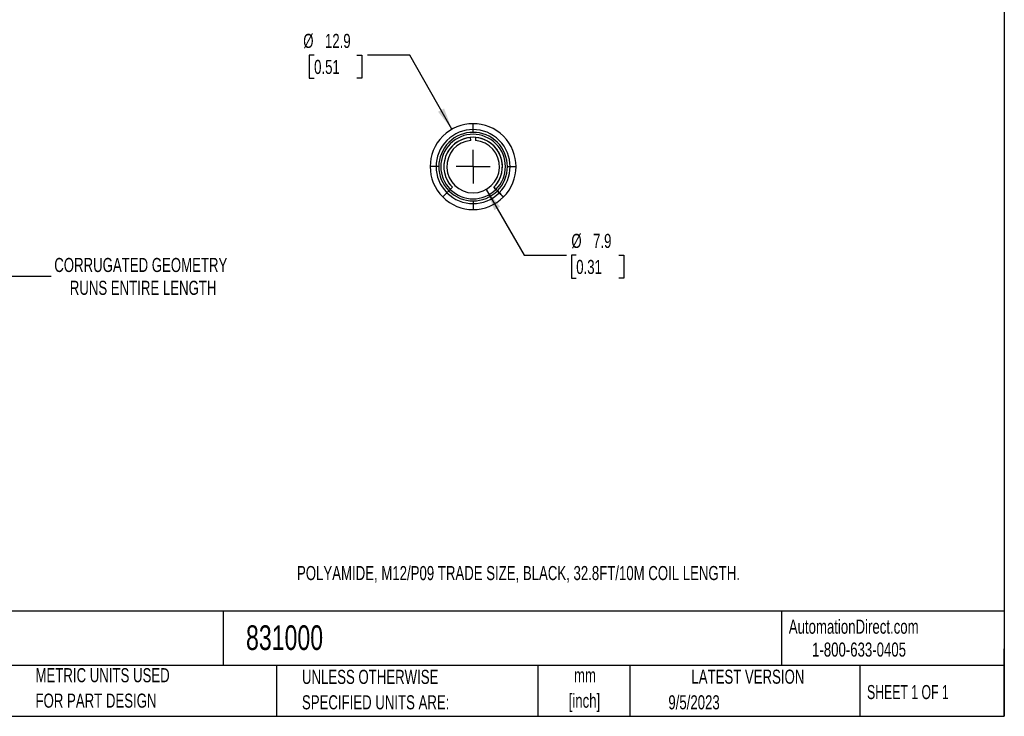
# Model space of a CAD drawing. Header units: millimetres. Extents: x 6 to 273, y 6 to 210.
# Tile 2 of 7: x 125 to 273, y 6 to 111. Entities that reach past the tile are written whole.
import ezdxf

# ---------------------------------------------------------------- set-up
doc = ezdxf.new("R2010")
doc.units = ezdxf.units.MM
doc.linetypes.add('CENTERX2', pattern=[20.32, 12.7, -2.54, 2.54, -2.54])
doc.layers.add('CENTER', color=40, linetype='CENTERX2')
doc.layers.add('DIMENSIONS', color=140, linetype='Continuous', lineweight=25)
doc.layers.add('TEXT', color=140, linetype='Continuous', lineweight=25)
doc.styles.add('SLDTEXTSTYLE0', font='TXT', dxfattribs={"width": 0.7})
doc.styles.add('SLDTEXTSTYLE1', font='TXT', dxfattribs={"width": 0.65})
doc.dimstyles.new('SLDDIMSTYLE0', dxfattribs={"dimtxt": 2.158008, "dimasz": 3.302, "dimexe": 0, "dimexo": 0.0625, "dimgap": 0.539502, "dimtad": 0, "dimtih": 1, "dimtoh": 1, "dimrnd": 1e-09, "dimzin": 12, "dimdsep": 46, "dimtxsty": 'SLDTEXTSTYLE0', "dimsah": 1, "dimcen": 0.09, "dimadec": 0, "dimazin": 3, "dimtfac": 1, "dimtofl": 0, "dimtmove": 0, "dimatfit": 3, "dimfxl": 0, "dimfrac": 2, "dimtolj": 1, "dimtzin": 12, "dimarcsym": 0})
doc.dimstyles.new('SLDDIMSTYLE2', dxfattribs={"dimtxt": 2.158008, "dimasz": 3.302, "dimexe": 0, "dimexo": 0.0625, "dimgap": 0.539502, "dimtad": 0, "dimtih": 1, "dimtoh": 1, "dimrnd": 1e-09, "dimzin": 12, "dimdsep": 46, "dimtxsty": 'SLDTEXTSTYLE0', "dimsah": 1, "dimcen": 0, "dimadec": 0, "dimazin": 3, "dimtfac": 1, "dimtofl": 0, "dimtmove": 0, "dimatfit": 3, "dimfxl": 0, "dimfrac": 2, "dimtolj": 1, "dimtzin": 12, "dimarcsym": 0})

# ---------------------------------------------------------------- blocks, each defined once
blk = doc.blocks.new('SW_NOTE_0')
at = {"layer": 'TEXT', "color": 0, "char_height": 2.117, "attachment_point": 2, "style": 'SLDTEXTSTYLE0'}
for s, insert in [('mm', (2.84, 2.73)), ('[inch]', (2.76, -1.09))]:
    blk.add_mtext(s, dxfattribs=dict(at, insert=insert))
blk = doc.blocks.new('SW_NOTE_0_1')
at = {"layer": 'TEXT', "color": 0, "char_height": 2.1167, "attachment_point": 1, "style": 'SLDTEXTSTYLE0'}
for s, insert in [('UNLESS OTHERWISE', (0, 2.73)), ('SPECIFIED UNITS ARE:', (0, -1.09))]:
    blk.add_mtext(s, dxfattribs=dict(at, insert=insert))
blk = doc.blocks.new('SW_NOTE_0_5')
at = {"layer": 'TEXT', "color": 0, "char_height": 2.1167, "attachment_point": 1, "style": 'SLDTEXTSTYLE0'}
for s, insert in [('METRIC UNITS USED', (0, 2.73)), ('FOR PART DESIGN', (0, -1.09))]:
    blk.add_mtext(s, dxfattribs=dict(at, insert=insert))
blk = doc.blocks.new('_D_1')
at = {"layer": 'DIMENSIONS'}
for p, q in [((120.82, 84.55), (120.82, 69.3)), ((105.53, 83.1), (105.53, 69.3)), ((105.53, 72.48), (120.82, 72.48)), ((120.82, 72.48), (129.94, 72.48))]:
    blk.add_line(p, q, dxfattribs=at)
for points in [[(105.53, 72.48), (108.83, 71.97), (108.83, 72.99)], [(120.82, 72.48), (117.52, 72.99), (117.52, 71.97)]]:
    blk.add_solid(points, dxfattribs=at)
at = {"layer": 'DIMENSIONS', "char_height": 2.1167, "attachment_point": 1, "style": 'SLDTEXTSTYLE0'}
for s, insert in [('CORRUGATED GEOMETRY', (130.42, 75.21)), ('RUNS ENTIRE LENGTH', (132.75, 71.78))]:
    blk.add_mtext(s, dxfattribs=dict(at, insert=insert))
blk = doc.blocks.new('_D_2')
at = {"layer": 'DIMENSIONS'}
for p, q in [((195.28, 85.51), (200.98, 75.62)), ((200.98, 75.62), (207.33, 75.62)), ((208.78, 75.62), (208.06, 75.62)), ((208.06, 75.62), (208.06, 72.19)), ((215.2, 75.62), (215.92, 75.62)), ((215.92, 75.62), (215.92, 72.19)), ((208.06, 72.19), (208.78, 72.19)), ((215.92, 72.19), (215.2, 72.19))]:
    blk.add_line(p, q, dxfattribs=at)
blk.add_solid([(195.28, 85.51), (196.49, 82.39), (197.37, 82.9)], dxfattribs=at)
at = {"layer": 'DIMENSIONS', "char_height": 2.117, "attachment_point": 1, "style": 'SLDTEXTSTYLE0'}
for s, insert in [('%%c', (208.05, 78.83)), ('7.9', (211.31, 78.83)), ('0.31', (208.78, 74.92))]:
    blk.add_mtext(s, dxfattribs=dict(at, insert=insert))
blk = doc.blocks.new('_D_3')
at = {"layer": 'DIMENSIONS'}
for p, q in [((169.43, 105.66), (168.7, 105.66)), ((168.7, 105.66), (168.7, 102.23)), ((175.84, 105.66), (176.57, 105.66)), ((176.57, 105.66), (176.57, 102.23)), ((183.82, 105.66), (177.47, 105.66)), ((190.12, 94.54), (183.82, 105.66)), ((168.7, 102.23), (169.43, 102.23)), ((176.57, 102.23), (175.84, 102.23))]:
    blk.add_line(p, q, dxfattribs=at)
blk.add_solid([(190.12, 94.54), (188.94, 97.66), (188.05, 97.16)], dxfattribs=at)
at = {"layer": 'DIMENSIONS', "char_height": 2.117, "attachment_point": 1, "style": 'SLDTEXTSTYLE0'}
for s, insert in [('%%c', (167.8, 108.87)), ('12.9', (171.06, 108.87)), ('0.51', (169.43, 104.96))]:
    blk.add_mtext(s, dxfattribs=dict(at, insert=insert))
blk = doc.blocks.new('SW_CENTERMARKSYMBOL_0')
at = {"layer": 'CENTER', "color": 0}
for p, q in [((0, 5.08), (0, 6.49)), ((0, 0), (0, 2.54)), ((-5.08, 0), (-6.49, 0)), ((0, 0), (-2.54, 0)), ((0, 0), (0, -2.54)), ((0, 0), (2.54, 0)), ((5.08, 0), (6.49, 0)), ((0, -5.08), (0, -6.49))]:
    blk.add_line(p, q, dxfattribs=at)

msp = doc.modelspace()

# ---------------------------------------------------------------- linework, layer by layer
for p, q in [((192.957, 92.862), (192.917, 93.311)), ((193.684, 93.311), (193.645, 92.862)), ((189.868, 85.501), (190.187, 85.819)), ((190.19, 85.816), (189.871, 85.498)), ((196.73, 85.498), (196.412, 85.816)), ((196.415, 85.819), (196.733, 85.501)), ((189.367, 85.001), (189.658, 85.291)), ((189.661, 85.288), (189.371, 84.997)), ((197.231, 84.997), (196.941, 85.288)), ((196.944, 85.291), (197.234, 85.001))]:
    msp.add_line(p, q)
for radius, start, end in [(6.45, 315.05, 224.95), (5.558, 315.05, 224.95), (5.147, 315.05, 224.95), (4.85, 315.05, 224.95), (4.4, 315.05, 224.95), (4.4, 95, 225), (4.4, 315, 85), (3.95, 95, 85), (6.45, 225, 315), (5.558, 225, 315), (5.147, 225, 315), (4.85, 225, 315)]:
    msp.add_arc((193.301, 88.927), radius, start, end)
for points, knots in [([(188.736, 84.371), (188.736, 84.371), (188.752, 84.387), (188.816, 84.45), (188.862, 84.497), (189.037, 84.671), (189.2, 84.834), (189.367, 85.001)], [0, 0, 0, 0, 0.25, 0.25, 0.5, 0.5, 1, 1, 1, 1]), ([(189.371, 84.997), (189.287, 84.914), (189.206, 84.832), (189.053, 84.679), (188.983, 84.609), (188.808, 84.435), (188.74, 84.367), (188.74, 84.367)], [0, 0, 0, 0, 0.25, 0.25, 0.5, 0.5, 1, 1, 1, 1]), ([(189.868, 85.501), (189.868, 85.501), (189.846, 85.478), (189.768, 85.401), (189.714, 85.347), (189.658, 85.291)], [0, 0, 0, 0, 0.5, 0.5, 1, 1, 1, 1]), ([(189.661, 85.288), (189.717, 85.343), (189.771, 85.398), (189.849, 85.475), (189.871, 85.498), (189.871, 85.498)], [0, 0, 0, 0, 0.5, 0.5, 1, 1, 1, 1]), ([(196.73, 85.498), (196.73, 85.498), (196.753, 85.475), (196.831, 85.398), (196.885, 85.343), (196.941, 85.288)], [0, 0, 0, 0, 0.5, 0.5, 1, 1, 1, 1]), ([(196.944, 85.291), (196.888, 85.347), (196.834, 85.401), (196.756, 85.478), (196.733, 85.501), (196.733, 85.501)], [0, 0, 0, 0, 0.5, 0.5, 1, 1, 1, 1]), ([(197.862, 84.367), (197.862, 84.367), (197.845, 84.383), (197.782, 84.446), (197.736, 84.493), (197.561, 84.667), (197.398, 84.83), (197.231, 84.997)], [0, 0, 0, 0, 0.25, 0.25, 0.5, 0.5, 1, 1, 1, 1]), ([(197.234, 85.001), (197.318, 84.917), (197.4, 84.836), (197.553, 84.683), (197.623, 84.613), (197.797, 84.439), (197.866, 84.371), (197.866, 84.371)], [0, 0, 0, 0, 0.25, 0.25, 0.5, 0.5, 1, 1, 1, 1])]:
    msp.add_open_spline(points, degree=3, knots=knots)
at = {"layer": 'TEXT'}
for p, q in [((273.05, 209.55), (273.05, 6.35)), ((273.05, 22.126), (6.35, 22.126)), ((155.759, 22.126), (155.759, 13.97)), ((239.575, 22.126), (239.575, 13.97)), ((273.05, 6.35), (273.05, 16.51)), ((273.05, 13.97), (6.35, 13.97)), ((163.78, 13.97), (163.78, 6.35)), ((203.024, 13.97), (203.024, 6.35)), ((216.812, 13.97), (216.812, 6.35)), ((251.349, 13.97), (251.349, 6.35)), ((6.35, 6.35), (273.05, 6.35))]:
    msp.add_line(p, q, dxfattribs=at)

# ---------------------------------------------------------------- block references
at = {"layer": 'CENTER'}
msp.add_blockref('SW_CENTERMARKSYMBOL_0', (193.301, 88.927), dxfattribs=at)
at = {"layer": 'TEXT'}
for name, p in [('SW_NOTE_0_5', (127.604, 10.854)), ('SW_NOTE_0_1', (167.608, 10.605)), ('SW_NOTE_0', (207.255, 10.846))]:
    msp.add_blockref(name, p, dxfattribs=at)

# ---------------------------------------------------------------- texts
for s, insert, char_height, attachment_point, style in [('POLYAMIDE, M12/P09 TRADE SIZE, BLACK, 32.8FT/10M COIL LENGTH.', (166.862, 28.929), 2.11667, 1, 'SLDTEXTSTYLE0'), ('AutomationDirect.com', (240.695, 20.877), 2.11667, 1, 'SLDTEXTSTYLE0'), ('831000', (159.208, 20.019), 3.7042, 1, 'SLDTEXTSTYLE0'), ('1-800-633-0405', (244.192, 17.437), 2.11667, 1, 'SLDTEXTSTYLE0'), ('LATEST VERSION', (234.552, 13.364), 2.11667, 2, 'SLDTEXTSTYLE0'), ('SHEET 1 OF 1', (252.441, 11.051), 2.11667, 1, 'SLDTEXTSTYLE1'), ('9/5/2023', (222.613, 9.513), 2.1167, 1, 'SLDTEXTSTYLE0')]:
    msp.add_mtext(s, dxfattribs=dict(at, insert=insert, char_height=char_height, attachment_point=attachment_point, style=style))

# ---------------------------------------------------------------- dimensions: what is measured, and where the dimension line sits
at = {"layer": 'DIMENSIONS'}
for p1, p2, picture, middle in [((196.481, 83.316), (190.121, 94.539), '_D_3', (172.636, 105.659)), ((191.326, 92.348), (195.276, 85.507), '_D_2', (211.989, 75.621))]:
    dim = msp.add_diameter_dim_2p(p1=p1, p2=p2, dimstyle='SLDDIMSTYLE2', dxfattribs=at)
    dim.commit()
    dim.dimension.update_dxf_attribs({"geometry": picture, "text_midpoint": middle, "dimtype": 163})
dim = msp.add_linear_dim(base=(120.819, 72.477), p1=(105.527, 84.371), p2=(120.819, 85.816), angle=0, text='CORRUGATED GEOMETRY\\PRUNS ENTIRE LENGTH', dimstyle='SLDDIMSTYLE0', dxfattribs=at)
dim.commit()
dim.dimension.update_dxf_attribs({"geometry": '_D_1', "text_midpoint": (148.819, 72.477), "dimtype": 160})

doc.saveas('drawing.dxf')
